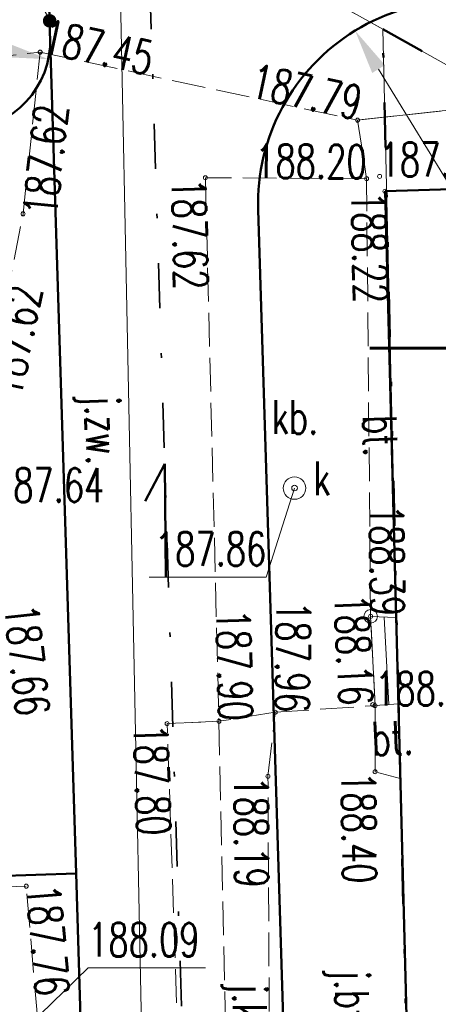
# Model space of a CAD drawing. Header units: metres. Extents: x 0 to 7425707, y -302 to 5720571.
# Tile 36 of 50: x 7425354 to 7425363, y 5720487 to 5720509. Entities that reach past the tile are written whole.
import ezdxf
from ezdxf import colors
from ezdxf.entities.mleader import LeaderData, LeaderLine
from ezdxf.enums import TextEntityAlignment as Align
from ezdxf.math import Vec2, Vec3

# ---------------------------------------------------------------- set-up
doc = ezdxf.new("R2010")
doc.units = ezdxf.units.M
doc.header["$LTSCALE"] = 0.5
doc.header["$PDMODE"] = 33
doc.header["$PDSIZE"] = 0.3
for name, pattern in [('1', [0]), ('13', [4, 1, -1, 0, -1, 0, -1]), ('1_1', [0]), ('1_12', [3, 1, -1, 0, -1]), ('1_14', [1, -1]), ('1_EGBS', [0]), ('1_EGBSG', [0]), ('1_EGBU_A', [0]), ('1_OTKJ', [2, 1.5, -0.5]), ('1_OTKU', [2, 1.5, -0.5]), ('GUZ', [1.4, 0.7, -0.7])]:
    doc.linetypes.add(name, pattern=pattern)
doc.layers.get('0').update_dxf_attribs({"color": 250, "linetype": 'CONTINUOUS', "lineweight": 100})
doc.layers.get('Defpoints').update_dxf_attribs({"linetype": 'CONTINUOUS'})
for name, color, linetype, lineweight in [('DZIALKI_L_0', 7, '1', 18), ('EGBB_L_0', 7, '1_EGBU_A', 50), ('EGBE_L_3', 7, '1_EGBS', 18), ('EGBE_L_3_L_0', 7, '1_1', 18), ('granica_PD', 6, '13', 50), ('kraweznik', 1, '1', 50), ('nawierzchnie', 1, '1', 50), ('OTK_E_T_0', 7, 'CONTINUOUS', 0), ('OTK_E_T_3', 7, 'CONTINUOUS', 0), ('OTK_L_0', 7, '1_OTKJ', 18), ('OTK_L_4', 7, '1_OTKU', 18), ('OTR_T_0', 7, 'CONTINUOUS', 18), ('SUP_E_T_1', 7, 'CONTINUOUS', 0), ('SUP_T_4', 7, 'CONTINUOUS', 18)]:
    doc.layers.add(name, color=color, linetype=linetype, lineweight=lineweight)
doc.layers.add('SUKR_T_0', color=7, linetype='CONTINUOUS', lineweight=18, true_color=0x803300)
doc.layers.add('UZYTKI_L_0', color=7, linetype='GUZ', lineweight=18, true_color=0x008000)
doc.styles.add('PZT_1_500', font='arial.ttf')
doc.styles.get("Standard").update_dxf_attribs({"font": 'Simplex.SHX', "width": 0.75})
doc.dimstyles.new('PZT_1_500', dxfattribs={"dimtxt": 1, "dimasz": 1, "dimexe": 1, "dimexo": 2, "dimgap": 0.2, "dimtad": 1, "dimdec": 1, "dimzin": 1, "dimtxsty": 'PZT_1_500', "dimcen": 2.5, "dimclrd": 3, "dimclre": 3, "dimclrt": 3, "dimazin": 0, "dimtfac": 1, "dimtdec": 1, "dimtmove": 0, "dimatfit": 3, "dimfxl": 1, "dimfxlon": 1, "dimlwd": 18, "dimlwe": 18, "dimarcsym": 0})
doc.dimstyles.get("Standard").update_dxf_attribs({"dimtxt": 1, "dimasz": 1, "dimexe": 1, "dimexo": 1, "dimgap": 1, "dimtad": 1, "dimtxsty": 'Standard', "dimcen": 2.5, "dimadec": 0, "dimazin": 0, "dimtfac": 1, "dimtmove": 0, "dimatfit": 3, "dimfxl": 1, "dimarcsym": 0})

# ---------------------------------------------------------------- blocks, each defined once
blk = doc.blocks.new('1_OTRS')
at = {"linetype": 'Continuous'}
blk.add_circle((0, 0), 0.045, dxfattribs=at)
blk = doc.blocks.new('1_SUPS')
at = {"linetype": 'Continuous'}
blk.add_circle((0, 0), 0.0625, dxfattribs=at)
blk = doc.blocks.new('1_SUPW')
at = {"linetype": 'Continuous'}
blk.add_circle((0, 0), 0.25, dxfattribs=at)
blk = doc.blocks.new('*D846')
at = {"layer": 'Defpoints', "color": 0, "linetype": 'Continuous'}
for p in [(7425352.384, 5720508.572), (7425354.34, 5720508.154)]:
    blk.add_point(p, dxfattribs=at)
at = {"layer": 'kraweznik', "color": 3, "linetype": 'Continuous', "lineweight": 18}
blk.add_line((7425353.362, 5720508.363), (7425349.279, 5720509.234), dxfattribs=at)
at = {"layer": 'kraweznik', "color": 3, "linetype": 'Continuous'}
blk.add_solid([(7425353.327, 5720508.2), (7425353.396, 5720508.526), (7425354.34, 5720508.154)], dxfattribs=at)
at = {"layer": 'kraweznik', "color": 3, "linetype": 'Continuous', "insert": (7425350.999, 5720509.686), "char_height": 1, "attachment_point": 5, "rotation": 347.9551, "style": 'PZT_1_500'}
blk.add_mtext('R2,0', dxfattribs=at)
blk = doc.blocks.new('*D863')
at = {"layer": 'Defpoints', "color": 0, "linetype": 'Continuous'}
for p in [(7425372.554, 5720507.935), (7425388.546, 5720507.922), (0, 0)]:
    blk.add_point(p, dxfattribs=at)
at = {"layer": 'kraweznik', "color": 0, "linetype": '1', "lineweight": -2}
for p, q in [((7425372.617, 5720507.935), (7425385.346, 5720507.935)), ((7425385.346, 5720507.935), (7425386.946, 5720507.922)), ((7425386.946, 5720507.922), (7425388.546, 5720507.922))]:
    blk.add_line(p, q, dxfattribs=at)
at = {"layer": 'kraweznik', "color": 0, "linetype": 'Continuous', "lineweight": 18, "insert": (7425391.278, 5720507.922), "char_height": 0.8, "attachment_point": 5}
blk.add_mtext('\\A1;5720507.94', dxfattribs=at)
blk = doc.blocks.new('*D862')
at = {"layer": 'Defpoints', "color": 0, "linetype": 'Continuous'}
for p in [(7425372.559, 5720507.933), (7425372.582, 5720499.481), (0, 0)]:
    blk.add_point(p, dxfattribs=at)
at = {"layer": 'kraweznik', "color": 0, "linetype": '1', "lineweight": -2}
for p, q in [((7425372.559, 5720507.87), (7425372.559, 5720502.681)), ((7425372.559, 5720502.681), (7425372.582, 5720501.081)), ((7425372.582, 5720501.081), (7425372.582, 5720499.481))]:
    blk.add_line(p, q, dxfattribs=at)
at = {"layer": 'kraweznik', "color": 0, "linetype": 'Continuous', "lineweight": 18, "insert": (7425372.582, 5720496.776), "char_height": 0.8, "attachment_point": 5, "rotation": 90}
blk.add_mtext('\\A1;7425372.56', dxfattribs=at)
blk = doc.blocks.new('*D854')
at = {"layer": 'Defpoints', "color": 0, "linetype": 'Continuous'}
for p in [(7425320.524, 5720549.716), (7425315.015, 5720539.753), (7425372.554, 5720507.935)]:
    blk.add_point(p, dxfattribs=at)
at = {"layer": 'nawierzchnie', "color": 3, "linetype": 'Continuous', "lineweight": 18}
for p, q in [((7425320.04, 5720548.841), (7425321.008, 5720550.591)), ((7425377.188, 5720518.382), (7425321.4, 5720549.232)), ((7425377.58, 5720517.023), (7425378.547, 5720518.773))]:
    blk.add_line(p, q, dxfattribs=at)
at = {"layer": 'nawierzchnie', "color": 3, "linetype": 'Continuous'}
for points in [[(7425321.48, 5720549.378), (7425321.319, 5720549.086), (7425320.524, 5720549.716)], [(7425377.108, 5720518.236), (7425377.269, 5720518.528), (7425378.064, 5720517.898)]]:
    blk.add_solid(points, dxfattribs=at)
at = {"layer": 'nawierzchnie', "color": 3, "linetype": 'Continuous', "insert": (7425349.682, 5720534.508), "char_height": 1, "attachment_point": 5, "rotation": 331.0583, "style": 'PZT_1_500'}
blk.add_mtext('65,8', dxfattribs=at)
blk = doc.blocks.new('*D855')
at = {"layer": 'Defpoints', "color": 0, "linetype": 'Continuous'}
for p in [(7425361.156, 5720508.787), (7425363.501, 5720504.946)]:
    blk.add_point(p, dxfattribs=at)
at = {"layer": 'kraweznik', "linetype": 'Continuous', "lineweight": 18}
blk.add_line((7425361.677, 5720507.934), (7425365.896, 5720501.023), dxfattribs=at)
at = {"layer": 'kraweznik', "linetype": 'Continuous'}
blk.add_solid([(7425361.819, 5720508.021), (7425361.535, 5720507.847), (7425361.156, 5720508.787)], dxfattribs=at)
at = {"layer": 'kraweznik', "linetype": 'Continuous', "insert": (7425365.748, 5720502.798), "char_height": 1, "attachment_point": 5, "rotation": 301.3999, "style": 'PZT_1_500'}
blk.add_mtext('R4,5', dxfattribs=at)
blk = doc.blocks.new('*D860')
at = {"layer": 'Defpoints', "color": 0, "linetype": 'Continuous'}
for p in [(7425356.387, 5720540.25), (7425356.379, 5720516.89), (0, 0)]:
    blk.add_point(p, dxfattribs=at)
at = {"layer": 'kraweznik', "color": 0, "linetype": '1', "lineweight": -2}
for p, q in [((7425356.387, 5720538.65), (7425356.387, 5720540.25)), ((7425356.379, 5720537.05), (7425356.387, 5720538.65)), ((7425356.379, 5720516.952), (7425356.379, 5720537.05))]:
    blk.add_line(p, q, dxfattribs=at)
at = {"layer": 'kraweznik', "color": 0, "linetype": 'Continuous', "lineweight": 18, "insert": (7425356.387, 5720542.969), "char_height": 0.8, "attachment_point": 5, "rotation": 90}
blk.add_mtext('\\A1;7425356.38', dxfattribs=at)
blk = doc.blocks.new('*D861')
at = {"layer": 'Defpoints', "color": 0, "linetype": 'Continuous'}
for p in [(7425356.379, 5720516.89), (7425370.755, 5720516.917), (0, 0)]:
    blk.add_point(p, dxfattribs=at)
at = {"layer": 'kraweznik', "color": 0, "linetype": '1', "lineweight": -2}
for p, q in [((7425356.441, 5720516.89), (7425367.555, 5720516.89)), ((7425367.555, 5720516.89), (7425369.155, 5720516.917)), ((7425369.155, 5720516.917), (7425370.755, 5720516.917))]:
    blk.add_line(p, q, dxfattribs=at)
at = {"layer": 'kraweznik', "color": 0, "linetype": 'Continuous', "lineweight": 18, "insert": (7425373.402, 5720516.917), "char_height": 0.8, "attachment_point": 5}
blk.add_mtext('\\A1;5720516.89', dxfattribs=at)
blk = doc.blocks.new('*D864')
at = {"layer": 'Defpoints', "color": 0, "linetype": 'Continuous'}
for p in [(7425346.452, 5720522.385), (7425363.296, 5720522.396), (0, 0)]:
    blk.add_point(p, dxfattribs=at)
at = {"layer": 'kraweznik', "color": 0, "linetype": '1', "lineweight": -2}
for p, q in [((7425346.514, 5720522.385), (7425360.096, 5720522.385)), ((7425360.096, 5720522.385), (7425361.696, 5720522.396)), ((7425361.696, 5720522.396), (7425363.296, 5720522.396))]:
    blk.add_line(p, q, dxfattribs=at)
at = {"layer": 'kraweznik', "color": 0, "linetype": 'Continuous', "lineweight": 18, "insert": (7425366, 5720522.396), "char_height": 0.8, "attachment_point": 5}
blk.add_mtext('\\A1;5720522.39', dxfattribs=at)
blk = doc.blocks.new('_Dot')
at = {"color": 0, "linetype": 'ByBlock', "lineweight": -2, "transparency": 16777216}
blk.add_line((-0.5, 0), (-1, 0), dxfattribs=at)
at = {"color": 0, "linetype": 'ByBlock', "transparency": 16777216, "const_width": 0.5}
blk.add_lwpolyline([(-0.25, 0, 1), (0.25, 0, 1)], format="xyb", close=True, dxfattribs=at)
blk = doc.blocks.new('*D1088')
at = {"layer": 'Defpoints', "color": 0, "linetype": 'Continuous'}
for p in [(7425420.151, 5720542.229), (7425416.228, 5720541.21), (1199865.73, 924384.672)]:
    blk.add_point(p, dxfattribs=at)
at = {"layer": 'kraweznik', "color": 0, "linetype": '1', "lineweight": -2}
for p, q in [((7425417.828, 5720541.21), (7425418.551, 5720542.229)), ((7425418.551, 5720542.229), (7425420.151, 5720542.229)), ((7425416.29, 5720541.21), (7425417.828, 5720541.21))]:
    blk.add_line(p, q, dxfattribs=at)
at = {"layer": 'kraweznik', "color": 0, "linetype": 'Continuous', "lineweight": 18, "insert": (7425422.441, 5720542.229), "char_height": 0.8, "attachment_point": 5}
blk.add_mtext('\\A1;\\A1;00000000', dxfattribs=at)

msp = doc.modelspace()

# ---------------------------------------------------------------- linework, layer by layer
at = {"layer": 'DZIALKI_L_0', "linetype": '1'}
for p, q in [((7425361.77, 5720508.82), (7425355.89, 5720512.11)), ((7425355.89, 5720512.11), (7425356.79, 5720468.26)), ((7425373.51, 5720502.26), (7425361.77, 5720508.82)), ((7425362.72, 5720468.4), (7425361.77, 5720508.82))]:
    msp.add_line(p, q, dxfattribs=at)
at = {"layer": 'EGBB_L_0', "linetype": '1_EGBU_A'}
for p, q in [((7425370.11, 5720505.47), (7425361.82, 5720505.22)), ((7425361.82, 5720505.22), (7425362.78, 5720468.31))]:
    msp.add_line(p, q, dxfattribs=at)
at = {"layer": 'EGBE_L_3', "linetype": '1_EGBSG'}
msp.add_line((7425362.066, 5720495.752), (7425361.5, 5720495.78), dxfattribs=at)
at = {"layer": 'EGBE_L_3', "linetype": '1_EGBS'}
for p, q in [((7425361.5, 5720495.78), (7425361.6, 5720493.8)), ((7425362.116, 5720493.835), (7425362.066, 5720495.752)), ((7425361.6, 5720493.8), (7425362.116, 5720493.835))]:
    msp.add_line(p, q, dxfattribs=at)
at = {"layer": 'EGBE_L_3_L_0', "linetype": '1_EGBS'}
msp.add_line((7425361.803, 5720495.765), (7425361.904, 5720493.821), dxfattribs=at)
at = {"layer": 'EGBE_L_3_L_0', "linetype": '1_1'}
msp.add_point((7425361.5, 5720495.78), dxfattribs=at)
at = {"layer": 'granica_PD', "ltscale": 2}
msp.add_lwpolyline([(7425357.08, 5720460.76), (7425356.79, 5720468.26), (7425362.72, 5720468.4), (7425361.77, 5720508.82), (7425361.77, 5720508.82), (7425373.51, 5720502.26)], dxfattribs=at)
at = {"layer": 'kraweznik', "linetype": '1_12', "lineweight": 35, "ltscale": 2}
msp.add_line((7425357.967, 5720465.439), (7425356.379, 5720516.89), dxfattribs=at)
at = {"layer": 'kraweznik', "color": 4, "linetype": 'Continuous'}
for p, q in [((7425354.956, 5720490.068), (7425354.37, 5720509.026)), ((7425360.054, 5720470.756), (7425359.003, 5720504.808))]:
    msp.add_line(p, q, dxfattribs=at)
at = {"layer": 'kraweznik', "color": 150, "linetype": 'Continuous', "true_color": 0x2495ff}
for p, q in [((7425356.926, 5720499.166), (7425356.491, 5720498.341)), ((7425356.953, 5720496.645), (7425356.926, 5720499.166))]:
    msp.add_line(p, q, dxfattribs=at)
at = {"layer": 'kraweznik', "linetype": 'Continuous'}
for p in [(7425351.794, 5720489.97), (7425355.144, 5720483.979)]:
    msp.add_line(p, (7425354.956, 5720490.068), dxfattribs=at)
at = {"layer": 'kraweznik', "color": 4, "linetype": 'Continuous'}
for centre, radius, start, end in [((7425348.374, 5720508.82), 6, 1.7678, 151.0319), ((7425352.384, 5720508.572), 2, 272.5495, 1.7678)]:
    msp.add_arc(centre, radius, start, end, dxfattribs=at)
at = {"layer": 'kraweznik', "linetype": 'Continuous'}
msp.add_arc((7425363.501, 5720504.946), 4.5, 61.0319, 181.7678, dxfattribs=at)
at = {"layer": 'nawierzchnie', "color": 3, "linetype": '1', "lineweight": 60}
msp.add_line((7425364.014, 5720501.739), (7425361.481, 5720501.736), dxfattribs=at)
at = {"layer": 'OTK_L_0', "linetype": '1_OTKJ'}
for p, q in [((7425345.92, 5720507.42), (7425354.16, 5720508.31)), ((7425353.78, 5720504.72), (7425354.16, 5720508.31)), ((7425354.16, 5720508.31), (7425361.21, 5720506.8)), ((7425354.16, 5720508.31), (7425361.21, 5720506.8)), ((7425361.21, 5720506.8), (7425361.41, 5720505.5)), ((7425357.83, 5720505.52), (7425358.13, 5720493.45)), ((7425361.41, 5720505.5), (7425357.83, 5720505.52)), ((7425353, 5720500.76), (7425353.78, 5720504.72)), ((7425359.38, 5720493.65), (7425358.13, 5720493.45)), ((7425359.22, 5720492.23), (7425359.38, 5720493.65)), ((7425359.22, 5720492.23), (7425359.38, 5720493.65)), ((7425359.38, 5720493.65), (7425361.6, 5720493.8)), ((7425361.6, 5720493.8), (7425361.6, 5720492.33)), ((7425356.98, 5720493.4), (7425358.13, 5720493.45)), ((7425358.13, 5720493.45), (7425356.98, 5720493.4)), ((7425357.46, 5720479.2), (7425356.98, 5720493.4)), ((7425357.46, 5720479.2), (7425356.98, 5720493.4)), ((7425358.13, 5720493.45), (7425358.4, 5720480.97)), ((7425358.13, 5720493.45), (7425358.4, 5720480.97)), ((7425361.6, 5720492.33), (7425362.159, 5720492.177)), ((7425359.28, 5720481.01), (7425359.22, 5720492.23)), ((7425359.28, 5720481.01), (7425359.22, 5720492.23)), ((7425362.159, 5720492.177), (7425362.448, 5720481.06)), ((7425353.85, 5720489.79), (7425352.54, 5720489.75)), ((7425354.36, 5720483.89), (7425353.85, 5720489.79))]:
    msp.add_line(p, q, dxfattribs=at)
at = {"layer": 'OTK_L_0', "linetype": '1_14'}
msp.add_line((7425361.21, 5720506.8), (7425365.04, 5720507.22), dxfattribs=at)
at = {"layer": 'OTK_L_4', "linetype": '1_OTKU'}
for p, q in [((7425365.04, 5720507.22), (7425361.21, 5720506.8)), ((7425361.21, 5720506.8), (7425361.41, 5720505.5)), ((7425361.41, 5720505.5), (7425357.83, 5720505.52)), ((7425357.83, 5720505.52), (7425358.13, 5720493.45)), ((7425361.5, 5720495.78), (7425361.41, 5720505.5)), ((7425361.5, 5720495.78), (7425361.41, 5720505.5)), ((7425361.82, 5720505.22), (7425370.11, 5720505.47)), ((7425361.82, 5720505.22), (7425362.066, 5720495.752)), ((7425362.066, 5720495.752), (7425361.5, 5720495.78)), ((7425361.6, 5720493.8), (7425361.5, 5720495.78)), ((7425362.116, 5720493.835), (7425361.6, 5720493.8)), ((7425362.159, 5720492.177), (7425362.116, 5720493.835)), ((7425359.38, 5720493.65), (7425358.13, 5720493.45)), ((7425359.38, 5720493.65), (7425361.6, 5720493.8)), ((7425361.6, 5720493.8), (7425361.6, 5720492.33)), ((7425361.6, 5720492.33), (7425362.159, 5720492.177))]:
    msp.add_line(p, q, dxfattribs=at)
at = {"layer": 'SUKR_T_0', "linetype": 'Continuous', "lineweight": 0}
for p, q in [((7425359.81, 5720498.63), (7425359.183, 5720496.653)), ((7425356.578, 5720496.653), (7425359.183, 5720496.653)), ((7425352.284, 5720485.131), (7425355.225, 5720487.975)), ((7425355.225, 5720487.975), (7425357.831, 5720487.975))]:
    msp.add_line(p, q, dxfattribs=at)
at = {"layer": 'UZYTKI_L_0', "linetype": 'GUZ'}
for p, q in [((7425361.77, 5720508.82), (7425355.9, 5720512.11)), ((7425373.51, 5720502.26), (7425361.77, 5720508.82))]:
    msp.add_line(p, q, dxfattribs=at)

# ---------------------------------------------------------------- block references
at = {"layer": 'OTR_T_0'}
for p in [(7425354.16, 5720508.31), (7425361.21, 5720506.8), (7425357.83, 5720505.52), (7425361.41, 5720505.5), (7425361.7, 5720505.55), (7425361.82, 5720505.22), (7425353.78, 5720504.72), (7425361.5, 5720495.78), (7425361.55, 5720493.82), (7425361.6, 5720493.8), (7425359.38, 5720493.65), (7425356.98, 5720493.4), (7425358.13, 5720493.45), (7425361.6, 5720492.33), (7425359.22, 5720492.23), (7425353.85, 5720489.79)]:
    msp.add_blockref('1_OTRS', p, dxfattribs=at)
at = {"layer": 'SUKR_T_0'}
msp.add_blockref('1_SUPS', (7425359.81, 5720498.63), dxfattribs=at)
at = {"layer": 'SUP_T_4'}
msp.add_blockref('1_SUPW', (7425359.81, 5720498.63), dxfattribs=at)

# ---------------------------------------------------------------- texts
at = {"layer": 'OTK_E_T_0', "lineweight": 9, "width": 0.7}
for s, rotation, p in [('j.zw.', 271.6039, (7425355.445, 5720499.916)), ('j.bt.', 270.8425, (7425360.984, 5720487.252)), ('j.kb.', 270, (7425358.71, 5720486.892))]:
    msp.add_text(s, height=0.75, rotation=rotation, dxfattribs=at).set_placement(p, align=Align.MIDDLE)
at = {"layer": 'OTK_E_T_3', "lineweight": 9, "width": 0.7}
msp.add_text('kb.', height=0.75, dxfattribs=at).set_placement((7425359.82, 5720500.206), align=Align.MIDDLE)
for rotation, p in [(271.8111, (7425361.715, 5720499.79)), (2.36, (7425361.983, 5720493.079))]:
    msp.add_text('bt.', height=0.75, rotation=rotation, dxfattribs=at).set_placement(p, align=Align.MIDDLE)
at = {"layer": 'OTR_T_0', "lineweight": 9, "width": 0.7}
for s, rotation, p in [('187.45', 347.9108, (7425354.16, 5720508.31)), ('187.76', 274.9404, (7425353.85, 5720489.79))]:
    msp.add_text(s, height=0.75, rotation=rotation, dxfattribs=at).set_placement(p)
for s, rotation, p in [('187.79', 347.9108, (7425361.21, 5720506.8)), ('188.20', 359.6799, (7425361.41, 5720505.5)), ('188.39', 270.5305, (7425361.5, 5720495.78)), ('187.66', 276.2086, (7425353.63, 5720493.54)), ('187.90', 271.4238, (7425358.13, 5720493.45)), ('187.96', 269.188, (7425359.38, 5720493.65))]:
    msp.add_text(s, height=0.75, rotation=rotation, dxfattribs=at).set_placement(p, align=Align.RIGHT)
for s, rotation, p in [('187.62', 83.9578, (7425353.78, 5720504.72)), ('187.62', 271.4238, (7425357.83, 5720505.52)), ('188.22', 271.4899, (7425361.82, 5720505.22)), ('187.62', 78.8571, (7425353, 5720500.76)), ('187.80', 271.936, (7425356.98, 5720493.4)), ('188.19', 270.3064, (7425359.22, 5720492.23)), ('188.40', 270.7283, (7425361.6, 5720492.33))]:
    msp.add_text(s, height=0.75, rotation=rotation, dxfattribs=at).set_placement(p, align=Align.TOP_LEFT)
for s, p in [('187.98', (7425361.7, 5720505.55)), ('187.64', (7425353.11, 5720498.32)), ('188.48', (7425361.6, 5720493.8))]:
    msp.add_text(s, height=0.75, dxfattribs=at).set_placement(p)
msp.add_text('188.16', height=0.75, rotation=272.5179, dxfattribs=at).set_placement((7425361.55, 5720493.82), align=Align.TOP_RIGHT)
at = {"layer": 'SUKR_T_0', "lineweight": 9, "width": 0.7}
msp.add_text('187.86', height=0.75, dxfattribs=at).set_placement((7425359.183, 5720497.653), align=Align.TOP_RIGHT)
msp.add_text('188.09', height=0.75, dxfattribs=at).set_placement((7425355.225, 5720488.975), align=Align.TOP_LEFT)
at = {"layer": 'SUP_E_T_1', "lineweight": 9, "width": 0.7}
msp.add_text('k', height=0.75, dxfattribs=at).set_placement((7425360.228, 5720498.47))

# ---------------------------------------------------------------- dimensions: what is measured, and where the dimension line sits
at = {"layer": 'kraweznik', "color": 1, "linetype": '1', "lineweight": 18}
for feature_location, offset, dtype, picture, middle in [((7425356.378823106, 5720516.889921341), (0.008152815, 23.360047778), 1, '*D860', (7425356.386975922, 5720542.968540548)), ((7425346.451970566, 5720522.385237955), (16.843906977, 0.010688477), 0, '*D864', (7425366.000163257, 5720522.395926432)), ((7425356.378823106, 5720516.889921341), (14.375728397, 0.026953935), 0, '*D861', (7425373.40169436, 5720516.916875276)), ((7425372.554372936, 5720507.935444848), (15.991205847, -0.013239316), 0, '*D863', (7425391.278435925, 5720507.922205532)), ((7425372.559194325, 5720507.932775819), (0.022867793, -8.452183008), 1, '*D862', (7425372.582062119, 5720496.776307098))]:
    dim = msp.add_ordinate_dim(feature_location=feature_location, offset=offset, dtype=dtype, origin=(0, 0), dimstyle='Standard', override={"dimtxt": 0.8, "dimasz": 0.8, "dimexe": 0.5, "dimexo": 0.0625, "dimgap": 0.09, "dimtad": 0, "dimzin": 0, "dimdsep": 46, "dimtxsty": 'Standard', "dimcen": 0.09, "dimtdec": 4, "dimtofl": 0, "dimtolj": 1, "dimtzin": 0}, dxfattribs=at)
    dim.commit()
    dim.dimension.update_dxf_attribs({"geometry": picture, "text_midpoint": middle})
dim = msp.add_ordinate_dim(feature_location=(7425416.228, 5720541.21), offset=(3.923, 1.018), dtype=0, origin=(1199865.73, 924384.672), text='\\A1;00000000', dimstyle='Standard', override={"dimtxt": 0.8, "dimasz": 0.8, "dimexe": 0.5, "dimexo": 0.0625, "dimgap": 0.09, "dimtad": 0, "dimzin": 0, "dimdsep": 46, "dimtxsty": 'Standard', "dimcen": 0.09, "dimtdec": 4, "dimtofl": 0, "dimtolj": 1, "dimtzin": 0}, dxfattribs=at)
dim.commit()
dim.dimension.update_dxf_attribs({"geometry": '*D1088', "text_midpoint": (7425422.441, 5720542.229)})
at = {"layer": 'kraweznik', "linetype": 'Continuous'}
dim = msp.add_radius_dim(center=(7425352.384, 5720508.572), mpoint=(7425354.34, 5720508.154), dimstyle='PZT_1_500', dxfattribs=at)
dim.commit()
dim.dimension.update_dxf_attribs({"geometry": '*D846', "text_midpoint": (7425350.831, 5720508.903), "dimtype": 132})
at = {"layer": 'kraweznik', "color": 1, "linetype": 'Continuous'}
dim = msp.add_radius_dim(center=(7425363.501, 5720504.946), mpoint=(7425361.156, 5720508.787), dimstyle='PZT_1_500', override={"dimtxsty": 'PZT_1_500', "dimclrd": 256, "dimclre": 256, "dimclrt": 256}, dxfattribs=at)
dim.commit()
dim.dimension.update_dxf_attribs({"geometry": '*D855', "text_midpoint": (7425365.066, 5720502.382), "dimtype": 164})
at = {"layer": 'nawierzchnie', "linetype": 'Continuous'}
dim = msp.add_aligned_dim(p1=(7425372.554, 5720507.935), p2=(7425315.015, 5720539.753), distance=-11.384, dimstyle='PZT_1_500', dxfattribs=at)
dim.commit()
dim.dimension.update_dxf_attribs({"geometry": '*D854', "text_midpoint": (7425349.682, 5720534.508)})

# ---------------------------------------------------------------- leaders
at = {"layer": 'kraweznik', "color": 150, "linetype": 'Continuous', "lineweight": 25, "true_color": 0x2495ff}
ml = msp.add_multileader_mtext('Standard', dxfattribs=at)
ml.set_content('{\\L187,45}', color=(36, 149, 255))
ml.set_leader_properties()
ml.set_arrow_properties(name='DOT')
ml.build(insert=Vec2(0, 0))
ml.multileader.update_dxf_attribs({"text_left_attachment_type": 8, "text_right_attachment_type": 6, "dogleg_length": 0.1, "arrow_head_size": 0.3})
ctx = ml.context
ctx.base_point, ctx.char_height, ctx.arrow_head_size, ctx.landing_gap_size, ctx.plane_origin = Vec3(7425350.16, 5720511.187), 0.8, 0.3, 0.09, Vec3(7425354.371, 5720509.005)
ctx.left_attachment, ctx.right_attachment = 8, 6
notes = []
notes.append((ctx, [(0, (1, 1, 0), (7425353.297, 5720511.187), (-1, 0), 0.1, [(0, [(7425354.371, 5720509.005)], 0, [])])]))
ctx.mtext.insert, ctx.mtext.flow_direction = Vec3(7425350.25, 5720512.147), 5
for ctx, leaders in notes:
    for number, flags, end, landing, length, lines in leaders:
        leader = LeaderData()
        leader.index, (leader.has_last_leader_line, leader.has_dogleg_vector, leader.attachment_direction) = number, flags
        leader.last_leader_point, leader.dogleg_vector, leader.dogleg_length = Vec3(end), Vec3(landing), length
        for number, points, colour, breaks in lines:
            line = LeaderLine()
            line.index, line.vertices, line.color, line.breaks = number, Vec3.list(points), colors.encode_raw_color(colour), breaks
            leader.lines.append(line)
        ctx.leaders.append(leader)

doc.saveas('drawing.dxf')
